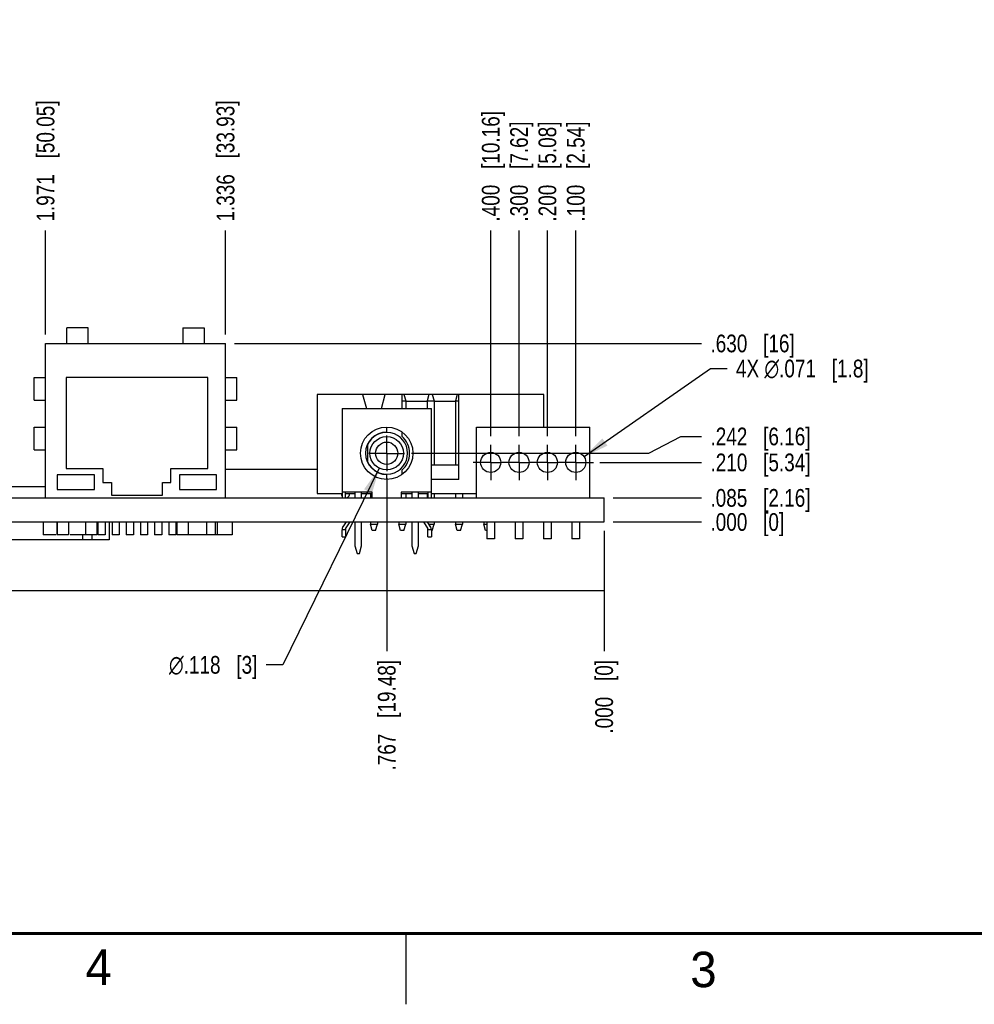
# Model space of a CAD drawing. Header units: inches. Extents: x 0 to 34, y 0 to 22.
# Tile 9 of 20: x 18.5 to 25.3, y 0 to 6.9. Entities that reach past the tile are written whole.
import ezdxf

# ---------------------------------------------------------------- set-up
doc = ezdxf.new("R2010")
doc.units = ezdxf.units.IN
doc.header["$LTSCALE"] = 1.87
doc.header["$MEASUREMENT"] = 0
doc.linetypes.add('CENTER', pattern=[0.6, 0.375, -0.075, 0.075, -0.075])
doc.layers.get('0').update_dxf_attribs({"linetype": 'CONTINUOUS'})
for name, color, linetype in [('02___PRT_ALL_AXES', 7, 'CONTINUOUS'), ('DETAIL', 7, 'CONTINUOUS'), ('DIMENSIONS', 7, 'CONTINUOUS')]:
    doc.layers.add(name, color=color, linetype=linetype)
doc.styles.get("Standard").update_dxf_attribs({"font": 'txt', "width": 0.8})
doc.styles.add('TEXTSTYLE_1', font='gdt', dxfattribs={"width": 0.8})
doc.styles.add('TEXTSTYLE_2', font='txt')
doc.dimstyles.new('DIMSTYLE_2', dxfattribs={"dimtxt": 0.125, "dimasz": 0.18, "dimexe": 0.18, "dimexo": 0.0625, "dimgap": 0.09, "dimtad": 0, "dimtih": 1, "dimtoh": 1, "dimdec": 3, "dimlfac": 0.5, "dimzin": 4, "dimdsep": 46, "dimtxsty": 'STANDARD', "dimblk": '_FILLED', "dimblk1": '_FILLED', "dimblk2": '_FILLED', "dimcen": 0.09, "dimadec": 0, "dimazin": 0, "dimtp": 0.01, "dimtm": 0.01, "dimtfac": 1, "dimtdec": 3, "dimtofl": 0, "dimtmove": 0, "dimatfit": 3, "dimldrblk": '_FILLED', "dimfxl": 1, "dimtolj": 1, "dimtzin": 4, "dimarcsym": 0})
doc.dimstyles.new('DIMSTYLE_3', dxfattribs={"dimtxt": 0.125, "dimasz": 0.18, "dimexe": 0.18, "dimexo": 0.0625, "dimgap": 0.09, "dimtad": 0, "dimtih": 1, "dimtoh": 1, "dimdec": 3, "dimlfac": 0.5, "dimzin": 4, "dimdsep": 46, "dimtxsty": 'STANDARD', "dimblk": '_FILLED', "dimblk1": '_FILLED', "dimblk2": '_FILLED', "dimcen": 0.09, "dimadec": 0, "dimazin": 0, "dimtp": 0.01, "dimtm": 0.01, "dimtfac": 1, "dimtdec": 3, "dimtofl": 0, "dimtmove": 0, "dimatfit": 3, "dimldrblk": '_FILLED', "dimfxl": 1, "dimtolj": 1, "dimtzin": 4, "dimarcsym": 0})

# ---------------------------------------------------------------- blocks, each defined once
blk = doc.blocks.new('*D3')
at = {"layer": 'DIMENSIONS', "color": 2, "linetype": 'CONTINUOUS'}
blk.add_line((19.9763, 4.7269), (19.9763, 5.4619), dxfattribs=at)
at = {"layer": 'DIMENSIONS', "color": 2, "linetype": 'CONTINUOUS', "insert": (19.9138, 5.5244), "char_height": 0.125, "width": 1.325, "attachment_point": 1, "rotation": 90, "line_spacing_factor": 0.9}
blk.add_mtext('1.336{\\Ftxt.shx;\\W1.000000;\\H0.125000; }[33.93]', dxfattribs=at)
blk = doc.blocks.new('_FILLED')
at = {"color": 0, "linetype": 'BYBLOCK'}
blk.add_solid([(0, 0), (-1, 0.174), (-1, -0.174)], dxfattribs=at)
blk = doc.blocks.new('*D4')
at = {"layer": 'DIMENSIONS', "color": 2, "linetype": 'CONTINUOUS'}
blk.add_line((22.6477, 3.3408), (22.6477, 2.4932), dxfattribs=at)
at = {"layer": 'DIMENSIONS', "color": 2, "linetype": 'CONTINUOUS', "insert": (22.5852, 2.4307), "char_height": 0.125, "width": 0.825, "attachment_point": 3, "rotation": 90, "line_spacing_factor": 0.9}
blk.add_mtext('.000{\\Ftxt.shx;\\W1.000000;\\H0.125000; }[0]', dxfattribs=at)
blk = doc.blocks.new('*D5')
at = {"layer": 'DIMENSIONS', "color": 2, "linetype": 'CONTINUOUS'}
blk.add_line((22.4473, 4.0098), (22.4473, 5.4619), dxfattribs=at)
at = {"layer": 'DIMENSIONS', "color": 2, "linetype": 'CONTINUOUS', "insert": (22.3848, 5.5244), "char_height": 0.125, "width": 1.125, "attachment_point": 1, "rotation": 90, "line_spacing_factor": 0.9}
blk.add_mtext('.100{\\Ftxt.shx;\\W1.000000;\\H0.125000; }[2.54]', dxfattribs=at)
blk = doc.blocks.new('*D6')
at = {"layer": 'DIMENSIONS', "color": 2, "linetype": 'CONTINUOUS'}
blk.add_line((22.2473, 4.0098), (22.2473, 5.4619), dxfattribs=at)
at = {"layer": 'DIMENSIONS', "color": 2, "linetype": 'CONTINUOUS', "insert": (22.1848, 5.5244), "char_height": 0.125, "width": 1.125, "attachment_point": 1, "rotation": 90, "line_spacing_factor": 0.9}
blk.add_mtext('.200{\\Ftxt.shx;\\W1.000000;\\H0.125000; }[5.08]', dxfattribs=at)
blk = doc.blocks.new('*D7')
at = {"layer": 'DIMENSIONS', "color": 2, "linetype": 'CONTINUOUS'}
blk.add_line((22.0473, 4.0098), (22.0473, 5.4619), dxfattribs=at)
at = {"layer": 'DIMENSIONS', "color": 2, "linetype": 'CONTINUOUS', "insert": (21.9848, 5.5244), "char_height": 0.125, "width": 1.125, "attachment_point": 1, "rotation": 90, "line_spacing_factor": 0.9}
blk.add_mtext('.300{\\Ftxt.shx;\\W1.000000;\\H0.125000; }[7.62]', dxfattribs=at)
blk = doc.blocks.new('*D8')
at = {"layer": 'DIMENSIONS', "color": 2, "linetype": 'CONTINUOUS'}
blk.add_line((21.8473, 4.0098), (21.8473, 5.4619), dxfattribs=at)
at = {"layer": 'DIMENSIONS', "color": 2, "linetype": 'CONTINUOUS', "insert": (21.7848, 5.5244), "char_height": 0.125, "width": 1.225, "attachment_point": 1, "rotation": 90, "line_spacing_factor": 0.9}
blk.add_mtext('.400{\\Ftxt.shx;\\W1.000000;\\H0.125000; }[10.16]', dxfattribs=at)
blk = doc.blocks.new('*D9')
at = {"layer": 'DIMENSIONS', "color": 2, "linetype": 'CONTINUOUS'}
blk.add_line((21.1135, 3.7134), (21.1135, 2.4932), dxfattribs=at)
at = {"layer": 'DIMENSIONS', "color": 2, "linetype": 'CONTINUOUS', "insert": (21.051, 2.4307), "char_height": 0.125, "width": 1.225, "attachment_point": 3, "rotation": 90, "line_spacing_factor": 0.9}
blk.add_mtext('.767{\\Ftxt.shx;\\W1.000000;\\H0.125000; }[19.48]', dxfattribs=at)
blk = doc.blocks.new('*D10')
at = {"layer": 'DIMENSIONS', "color": 2, "linetype": 'CONTINUOUS'}
blk.add_line((18.7063, 4.7269), (18.7063, 5.4619), dxfattribs=at)
at = {"layer": 'DIMENSIONS', "color": 2, "linetype": 'CONTINUOUS', "insert": (18.6438, 5.5244), "char_height": 0.125, "width": 1.325, "attachment_point": 1, "rotation": 90, "line_spacing_factor": 0.9}
blk.add_mtext('1.971{\\Ftxt.shx;\\W1.000000;\\H0.125000; }[50.05]', dxfattribs=at)
blk = doc.blocks.new('*D11')
at = {"layer": 'DIMENSIONS', "color": 2, "linetype": 'CONTINUOUS'}
blk.add_line((16.5969, 3.7161), (16.5969, 2.4932), dxfattribs=at)
at = {"layer": 'DIMENSIONS', "color": 2, "linetype": 'CONTINUOUS', "insert": (16.5344, 2.4307), "char_height": 0.125, "width": 1.325, "attachment_point": 3, "rotation": 90, "line_spacing_factor": 0.9}
blk.add_mtext('3.025{\\Ftxt.shx;\\W1.000000;\\H0.125000; }[76.84]', dxfattribs=at)
blk = doc.blocks.new('*D12')
at = {"layer": 'DIMENSIONS', "color": 2, "linetype": 'CONTINUOUS'}
blk.add_line((15.5759, 4.4007), (15.5759, 5.4619), dxfattribs=at)
at = {"layer": 'DIMENSIONS', "color": 2, "linetype": 'CONTINUOUS', "insert": (15.5134, 5.5244), "char_height": 0.125, "width": 1.325, "attachment_point": 1, "rotation": 90, "line_spacing_factor": 0.9}
blk.add_mtext('3.536{\\Ftxt.shx;\\W1.000000;\\H0.125000; }[89.81]', dxfattribs=at)
blk = doc.blocks.new('*D13')
at = {"layer": 'DIMENSIONS', "color": 2, "linetype": 'CONTINUOUS'}
blk.add_line((15.1507, 4.4007), (15.1507, 5.4619), dxfattribs=at)
at = {"layer": 'DIMENSIONS', "color": 2, "linetype": 'CONTINUOUS', "insert": (15.0882, 5.5244), "char_height": 0.125, "width": 1.325, "attachment_point": 1, "rotation": 90, "line_spacing_factor": 0.9}
blk.add_mtext('3.748{\\Ftxt.shx;\\W1.000000;\\H0.125000; }[95.21]', dxfattribs=at)
blk = doc.blocks.new('*D14')
at = {"layer": 'DIMENSIONS', "color": 2, "linetype": 'CONTINUOUS'}
blk.add_line((22.7102, 3.5744), (23.3352, 3.5744), dxfattribs=at)
at = {"layer": 'DIMENSIONS', "color": 2, "linetype": 'CONTINUOUS', "insert": (23.3977, 3.6369), "char_height": 0.125, "width": 1.125, "attachment_point": 1, "line_spacing_factor": 0.9}
blk.add_mtext('.085{\\Ftxt.shx;\\W1.000000;\\H0.125000; }[2.16]', dxfattribs=at)
blk = doc.blocks.new('*D15')
at = {"layer": 'DIMENSIONS', "color": 2, "linetype": 'CONTINUOUS'}
blk.add_line((22.7102, 3.4044), (23.3352, 3.4044), dxfattribs=at)
at = {"layer": 'DIMENSIONS', "color": 2, "linetype": 'CONTINUOUS', "insert": (23.3977, 3.4669), "char_height": 0.125, "width": 0.825, "attachment_point": 1, "line_spacing_factor": 0.9}
blk.add_mtext('.000{\\Ftxt.shx;\\W1.000000;\\H0.125000; }[0]', dxfattribs=at)
blk = doc.blocks.new('*D16')
at = {"layer": 'DIMENSIONS', "color": 2, "linetype": 'CONTINUOUS'}
blk.add_line((22.6167, 3.8248), (23.3352, 3.8248), dxfattribs=at)
at = {"layer": 'DIMENSIONS', "color": 2, "linetype": 'CONTINUOUS', "insert": (23.3977, 3.8873), "char_height": 0.125, "width": 1.125, "attachment_point": 1, "line_spacing_factor": 0.9}
blk.add_mtext('.210{\\Ftxt.shx;\\W1.000000;\\H0.125000; }[5.34]', dxfattribs=at)
blk = doc.blocks.new('*D17')
at = {"layer": 'DIMENSIONS', "color": 2, "linetype": 'CONTINUOUS'}
blk.add_line((20.0388, 4.6644), (23.3352, 4.6644), dxfattribs=at)
at = {"layer": 'DIMENSIONS', "color": 2, "linetype": 'CONTINUOUS', "insert": (23.3977, 4.7269), "char_height": 0.125, "width": 0.925, "attachment_point": 1, "line_spacing_factor": 0.9}
blk.add_mtext('.630{\\Ftxt.shx;\\W1.000000;\\H0.125000; }[16]', dxfattribs=at)
blk = doc.blocks.new('*D18')
at = {"layer": 'DIMENSIONS', "color": 2, "linetype": 'CONTINUOUS'}
for p, q in [((22.9623, 3.8894), (23.1887, 4.008)), ((23.1887, 4.008), (23.3352, 4.008)), ((21.288, 3.8894), (22.3605, 3.8894)), ((22.3605, 3.8894), (22.6402, 3.8894)), ((22.6402, 3.8894), (22.9623, 3.8894))]:
    blk.add_line(p, q, dxfattribs=at)
at = {"layer": 'DIMENSIONS', "color": 2, "linetype": 'CONTINUOUS', "insert": (23.3977, 4.0705), "char_height": 0.125, "width": 1.125, "attachment_point": 1, "line_spacing_factor": 0.9}
blk.add_mtext('.242{\\Ftxt.shx;\\W1.000000;\\H0.125000; }[6.16]', dxfattribs=at)
blk = doc.blocks.new('*D21')
at = {"layer": 'DIMENSIONS', "color": 2, "linetype": 'CONTINUOUS'}
for p, q in [((21.0615, 3.7834), (20.3813, 2.396)), ((20.3813, 2.396), (20.2638, 2.396))]:
    blk.add_line(p, q, dxfattribs=at)
at = {"layer": 'DIMENSIONS', "color": 2, "linetype": 'CONTINUOUS', "xscale": 0.18, "yscale": 0.18, "zscale": 0.18, "rotation": 63.881772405}
blk.add_blockref('_FILLED', (21.0615, 3.7834), dxfattribs=at)
at = {"layer": 'DIMENSIONS', "color": 2, "linetype": 'CONTINUOUS', "insert": (20.2013, 2.4585), "char_height": 0.125, "width": 0.991667, "attachment_point": 3, "line_spacing_factor": 0.9, "style": 'TEXTSTYLE_1'}
blk.add_mtext('{\\Fgdt;n}\\Ftxt;.118{\\Ftxt.shx;\\W1.000000;\\H0.125000; }[3]', dxfattribs=at)
blk = doc.blocks.new('*D37')
at = {"layer": 'DIMENSIONS', "color": 2, "linetype": 'CONTINUOUS'}
for p, q in [((22.5056, 3.8654), (23.3977, 4.4875)), ((23.3977, 4.4875), (23.5152, 4.4875))]:
    blk.add_line(p, q, dxfattribs=at)
at = {"layer": 'DIMENSIONS', "color": 2, "linetype": 'CONTINUOUS', "xscale": 0.18, "yscale": 0.18, "zscale": 0.18, "rotation": 214.8887663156}
blk.add_blockref('_FILLED', (22.5056, 3.8654), dxfattribs=at)
at = {"layer": 'DIMENSIONS', "color": 2, "linetype": 'CONTINUOUS', "insert": (23.5777, 4.55), "char_height": 0.125, "width": 1.491667, "attachment_point": 1, "line_spacing_factor": 0.9}
blk.add_mtext('4X \\Fgdt;{\\Fgdt;n}\\Ftxt;.071{\\Ftxt.shx;\\W1.000000;\\H0.125000; }[1.8]', dxfattribs=at)
blk = doc.blocks.new('*D44')
at = {"layer": 'DIMENSIONS', "color": 2, "linetype": 'CONTINUOUS'}
blk.add_line((14.5005, 3.8338), (14.5005, 5.4619), dxfattribs=at)
at = {"layer": 'DIMENSIONS', "color": 2, "linetype": 'CONTINUOUS', "insert": (14.438, 5.5244), "char_height": 0.125, "width": 1.425, "attachment_point": 1, "rotation": 90, "line_spacing_factor": 0.9}
blk.add_mtext('4.074{\\Ftxt.shx;\\W1.000000;\\H0.125000; }[103.47]', dxfattribs=at)
blk = doc.blocks.new('*D45')
at = {"layer": 'DIMENSIONS', "color": 2, "linetype": 'CONTINUOUS'}
blk.add_line((12.6108, 3.8338), (12.6108, 5.4619), dxfattribs=at)
at = {"layer": 'DIMENSIONS', "color": 2, "linetype": 'CONTINUOUS', "insert": (12.5483, 5.5244), "char_height": 0.125, "width": 1.425, "attachment_point": 1, "rotation": 90, "line_spacing_factor": 0.9}
blk.add_mtext('5.018{\\Ftxt.shx;\\W1.000000;\\H0.125000; }[127.47]', dxfattribs=at)
blk = doc.blocks.new('*D48')
at = {"layer": 'DIMENSIONS', "color": 2, "linetype": 'CONTINUOUS'}
blk.add_line((18.1191, 4.1291), (18.1191, 5.4619), dxfattribs=at)
at = {"layer": 'DIMENSIONS', "color": 2, "linetype": 'CONTINUOUS', "insert": (18.0566, 5.5244), "char_height": 0.125, "width": 1.325, "attachment_point": 1, "rotation": 90, "line_spacing_factor": 0.9}
blk.add_mtext('2.264{\\Ftxt.shx;\\W1.000000;\\H0.125000; }[57.51]', dxfattribs=at)
blk = doc.blocks.new('*D49')
at = {"layer": 'DIMENSIONS', "color": 2, "linetype": 'CONTINUOUS'}
blk.add_line((17.1348, 4.1251), (17.1348, 5.4619), dxfattribs=at)
at = {"layer": 'DIMENSIONS', "color": 2, "linetype": 'CONTINUOUS', "insert": (17.0723, 5.5244), "char_height": 0.125, "width": 1.325, "attachment_point": 1, "rotation": 90, "line_spacing_factor": 0.9}
blk.add_mtext('2.756{\\Ftxt.shx;\\W1.000000;\\H0.125000; }[70.01]', dxfattribs=at)

msp = doc.modelspace()

# ---------------------------------------------------------------- linework, layer by layer
at = {"color": 7, "linetype": 'CONTINUOUS'}
for p, q in [((19.0063, 4.7744), (18.8563, 4.7744)), ((18.8563, 4.6644), (18.8563, 4.7744)), ((19.0063, 4.6644), (19.0063, 4.7744)), ((19.6763, 4.7744), (19.8263, 4.7744)), ((19.6763, 4.7744), (19.6763, 4.6644)), ((19.8263, 4.7744), (19.8263, 4.6644)), ((18.7063, 4.6644), (19.9763, 4.6644)), ((18.7063, 3.5744), (18.7063, 4.6644)), ((19.9763, 3.5744), (19.9763, 4.6644)), ((18.6263, 4.4244), (18.7063, 4.4244)), ((18.6263, 4.2644), (18.6263, 4.4244)), ((19.8513, 4.4244), (18.8513, 4.4244)), ((18.8513, 4.4244), (18.8513, 3.7824)), ((19.8513, 3.7824), (19.8513, 4.4244)), ((19.9763, 4.4244), (20.0563, 4.4244)), ((20.0563, 4.2644), (20.0563, 4.4244)), ((18.6263, 4.2644), (18.7063, 4.2644)), ((19.9763, 4.2644), (20.0563, 4.2644)), ((22.2233, 4.3044), (20.6233, 4.3044)), ((20.6233, 4.3044), (20.6233, 3.6044)), ((20.9433, 4.3044), (20.97, 4.2044)), ((21.0766, 4.2044), (21.1033, 4.3044)), ((21.2233, 4.2044), (21.2233, 4.3044)), ((21.2233, 4.2594), (21.2483, 4.2594)), ((21.2353, 4.3044), (21.2483, 4.2594)), ((21.2483, 4.2594), (21.2483, 4.2044)), ((21.3983, 4.2544), (21.2483, 4.2544)), ((21.4113, 4.3044), (21.3983, 4.2594)), ((21.3983, 4.2594), (21.4483, 4.2594)), ((21.3983, 4.2594), (21.3983, 4.2044)), ((21.4353, 4.3044), (21.4483, 4.2594)), ((21.4483, 4.2594), (21.4483, 3.8044)), ((21.5983, 4.2544), (21.4483, 4.2544)), ((21.6113, 4.3044), (21.5983, 4.2594)), ((21.5983, 4.2594), (21.6233, 4.2594)), ((21.5983, 4.2594), (21.5983, 3.8044)), ((21.6233, 3.7044), (21.6233, 4.3044)), ((22.2233, 4.0744), (22.2233, 4.3044)), ((20.7985, 4.2044), (21.4285, 4.2044)), ((20.7985, 4.2044), (20.7985, 3.5744)), ((21.4285, 3.5744), (21.4285, 4.2044)), ((18.6263, 4.0744), (18.7063, 4.0744)), ((18.6263, 3.9144), (18.6263, 4.0744)), ((19.9763, 4.0744), (20.0563, 4.0744)), ((20.0563, 3.9144), (20.0563, 4.0744)), ((21.1135, 4.039), (21.1135, 4.0744)), ((21.2211, 4.0397), (21.2211, 4.0098)), ((21.7473, 4.0744), (22.5473, 4.0744)), ((21.7473, 3.5744), (21.7473, 4.0744)), ((22.5473, 3.5744), (22.5473, 4.0744)), ((18.6263, 3.9144), (18.7063, 3.9144)), ((19.9763, 3.9144), (20.0563, 3.9144)), ((20.9777, 3.9473), (20.9777, 3.8315)), ((18.8513, 3.7824), (19.1113, 3.7824)), ((19.1113, 3.7824), (19.1113, 3.6824)), ((19.5913, 3.7824), (19.8513, 3.7824)), ((19.5913, 3.6824), (19.5913, 3.7824)), ((20.6233, 3.7744), (19.9763, 3.7744)), ((21.2211, 3.769), (21.2211, 3.7391)), ((21.6233, 3.8044), (21.4285, 3.8044)), ((19.0513, 3.7364), (18.7893, 3.7364)), ((18.7893, 3.7364), (18.7893, 3.6344)), ((19.0513, 3.6344), (19.0513, 3.7364)), ((19.9133, 3.7364), (19.6513, 3.7364)), ((19.6513, 3.7364), (19.6513, 3.6344)), ((19.9133, 3.6344), (19.9133, 3.7364)), ((21.1135, 3.7044), (21.1135, 3.7398)), ((21.6233, 3.7044), (21.4285, 3.7044)), ((18.7063, 3.6524), (18.3773, 3.6524)), ((18.7893, 3.6344), (19.0513, 3.6344)), ((19.1113, 3.6824), (19.1713, 3.6824)), ((19.1713, 3.6824), (19.1713, 3.5944)), ((19.5313, 3.6824), (19.5913, 3.6824)), ((19.5313, 3.5944), (19.5313, 3.6824)), ((19.6513, 3.6344), (19.9133, 3.6344)), ((21.0111, 3.6138), (20.7985, 3.6138)), ((20.8222, 3.5744), (20.8222, 3.6138)), ((20.8891, 3.6138), (20.8891, 3.5744)), ((20.9363, 3.5744), (20.9363, 3.6138)), ((21.0111, 3.5744), (21.0111, 3.6138)), ((21.4285, 3.6138), (21.2159, 3.6138)), ((21.2159, 3.6138), (21.2159, 3.5744)), ((21.2907, 3.6138), (21.2907, 3.5744)), ((21.3379, 3.5744), (21.3379, 3.6138)), ((21.4048, 3.6138), (21.4048, 3.5744)), ((10.5477, 3.5744), (22.6477, 3.5744)), ((19.1713, 3.5944), (19.5313, 3.5944)), ((20.6233, 3.6044), (20.7985, 3.6044)), ((20.8222, 3.6044), (20.8891, 3.6044)), ((20.9363, 3.6044), (21.0111, 3.6044)), ((20.9983, 3.6044), (20.9983, 3.5744)), ((21.2159, 3.6044), (21.2907, 3.6044)), ((21.2483, 3.6044), (21.2483, 3.5744)), ((21.3379, 3.6044), (21.4048, 3.6044)), ((21.3983, 3.6044), (21.3983, 3.5744)), ((21.4285, 3.6044), (21.7473, 3.6044)), ((21.4483, 3.6044), (21.4483, 3.5744)), ((21.5983, 3.6044), (21.5983, 3.5744)), ((21.6483, 3.6044), (21.6483, 3.5744)), ((22.6477, 3.4044), (22.6477, 3.5744)), ((10.5477, 3.4044), (22.6477, 3.4044)), ((18.6893, 3.4044), (18.6893, 3.3144)), ((18.7853, 3.4044), (18.7853, 3.3144)), ((18.7893, 3.4044), (18.7893, 3.3144)), ((18.8693, 3.4044), (18.8693, 3.3144)), ((18.9893, 3.4044), (18.9893, 3.3144)), ((19.0693, 3.4044), (19.0693, 3.3144)), ((19.0763, 3.4044), (19.0763, 3.3144)), ((19.1263, 3.4044), (19.1263, 3.3144)), ((19.1563, 3.4044), (19.1563, 3.2784)), ((19.1763, 3.4044), (19.1763, 3.3144)), ((19.2263, 3.4044), (19.2263, 3.3144)), ((19.2763, 3.4044), (19.2763, 3.3144)), ((19.3263, 3.4044), (19.3263, 3.3144)), ((19.3763, 3.4044), (19.3763, 3.3144)), ((19.4263, 3.4044), (19.4263, 3.3144)), ((19.4763, 3.4044), (19.4763, 3.3144)), ((19.5263, 3.4044), (19.5263, 3.3144)), ((19.5763, 3.4044), (19.5763, 3.3144)), ((19.6263, 3.4044), (19.6263, 3.3144)), ((19.6333, 3.4044), (19.6333, 3.3144)), ((19.7133, 3.4044), (19.7133, 3.3144)), ((19.8433, 3.4044), (19.8433, 3.3144)), ((19.9033, 3.4044), (19.9033, 3.3144)), ((19.9173, 3.4044), (19.9173, 3.3144)), ((20.0233, 3.4044), (20.0233, 3.3144)), ((20.8222, 3.3498), (20.7985, 3.3498)), ((20.7985, 3.2989), (20.7985, 3.3498)), ((20.8265, 3.4044), (20.8049, 3.3712)), ((20.8222, 3.3521), (20.8222, 3.2989)), ((20.8234, 3.3564), (20.8547, 3.4044)), ((20.8891, 3.4044), (20.8891, 3.2359)), ((20.9363, 3.2359), (20.9363, 3.4044)), ((20.9983, 3.4044), (20.9983, 3.3894)), ((20.9983, 3.3894), (21.0483, 3.3894)), ((21.0113, 3.3444), (20.9983, 3.3894)), ((21.0353, 3.3444), (21.0113, 3.3444)), ((21.0353, 3.3444), (21.0483, 3.3894)), ((21.0483, 3.4044), (21.0483, 3.3894)), ((21.1983, 3.4044), (21.1983, 3.3894)), ((21.1983, 3.3894), (21.2483, 3.3894)), ((21.2113, 3.3444), (21.1983, 3.3894)), ((21.2353, 3.3444), (21.2113, 3.3444)), ((21.2353, 3.3444), (21.2483, 3.3894)), ((21.2483, 3.4044), (21.2483, 3.3894)), ((21.2907, 3.4044), (21.2907, 3.2359)), ((21.3379, 3.2359), (21.3379, 3.4044)), ((21.3723, 3.4044), (21.4036, 3.3564)), ((21.4221, 3.3712), (21.4005, 3.4044)), ((21.4048, 3.2989), (21.4048, 3.3521)), ((21.4285, 3.3498), (21.4048, 3.3498)), ((21.4102, 3.3894), (21.4483, 3.3894)), ((21.4285, 3.3498), (21.4285, 3.2989)), ((21.4353, 3.3444), (21.4285, 3.3444)), ((21.4353, 3.3444), (21.4483, 3.3894)), ((21.4483, 3.4044), (21.4483, 3.3894)), ((21.5983, 3.4044), (21.5983, 3.3894)), ((21.5983, 3.3894), (21.6483, 3.3894)), ((21.6113, 3.3444), (21.5983, 3.3894)), ((21.6353, 3.3444), (21.6113, 3.3444)), ((21.6353, 3.3444), (21.6483, 3.3894)), ((21.6483, 3.4044), (21.6483, 3.3894)), ((21.7983, 3.4044), (21.7983, 3.3894)), ((21.7983, 3.3894), (21.8203, 3.3894)), ((21.8113, 3.3444), (21.7983, 3.3894)), ((21.8203, 3.3444), (21.8113, 3.3444)), ((21.8203, 3.4044), (21.8203, 3.2847)), ((21.8743, 3.4044), (21.8743, 3.2847)), ((22.0203, 3.4044), (22.0203, 3.2847)), ((22.0743, 3.4044), (22.0743, 3.2847)), ((22.2203, 3.4044), (22.2203, 3.2847)), ((22.2743, 3.4044), (22.2743, 3.2847)), ((22.4203, 3.4044), (22.4203, 3.2847)), ((22.4743, 3.4044), (22.4743, 3.2847)), ((19.1563, 3.2784), (18.1986, 3.2784)), ((18.7781, 3.3144), (18.6893, 3.3144)), ((18.8693, 3.3144), (18.7853, 3.3144)), ((19.0693, 3.3144), (18.8812, 3.3144)), ((18.9683, 3.3144), (18.9683, 3.2784)), ((19.0333, 3.3144), (19.0333, 3.2784)), ((19.1263, 3.3144), (19.0763, 3.3144)), ((19.2263, 3.3144), (19.1763, 3.3144)), ((19.3263, 3.3144), (19.2763, 3.3144)), ((19.4263, 3.3144), (19.3763, 3.3144)), ((19.5263, 3.3144), (19.4763, 3.3144)), ((19.6263, 3.3144), (19.5763, 3.3144)), ((20.0233, 3.3144), (19.6333, 3.3144)), ((20.7985, 3.2989), (20.8222, 3.2989)), ((21.4048, 3.2989), (21.4285, 3.2989)), ((21.8743, 3.2847), (21.8203, 3.2847)), ((22.0743, 3.2847), (22.0203, 3.2847)), ((22.2743, 3.2847), (22.2203, 3.2847)), ((22.4743, 3.2847), (22.4203, 3.2847)), ((20.8891, 3.2359), (20.9048, 3.1807)), ((20.9206, 3.1807), (20.9363, 3.2359)), ((21.2907, 3.2359), (21.3064, 3.1807)), ((21.3222, 3.1807), (21.3379, 3.2359)), ((20.9048, 3.1807), (20.9206, 3.1807)), ((21.3064, 3.1807), (21.3222, 3.1807))]:
    msp.add_line(p, q, dxfattribs=at)
at = {"color": 2, "linetype": 'CONTINUOUS'}
msp.add_line((21.25, 0), (21.25, 0.5), dxfattribs=at)
at = {"color": 7, "linetype": 'CONTINUOUS', "const_width": 0.02}
msp.add_lwpolyline([(0.5, 0.5), (33.5, 0.5)], dxfattribs=at)
at = {"color": 7, "linetype": 'CONTINUOUS'}
for centre, radius in [((21.1135, 3.8894), 0.185), ((21.1135, 3.8894), 0.1181), ((21.1135, 3.8894), 0.0787), ((21.8473, 3.8248), 0.071), ((22.0473, 3.8248), 0.071), ((22.2473, 3.8248), 0.071), ((22.4473, 3.8248), 0.071)]:
    msp.add_circle(centre, radius, dxfattribs=at)
for centre, radius, start, end in [((21.1135, 3.8894), 0.1496, 90, 270), ((21.1135, 3.8894), 0.1476, 203.07392, 156.92608), ((21.1135, 3.8894), 0.1614, 311.78627, 48.21373), ((20.8233, 3.6044), 0.03, 180, 212.60659), ((20.8233, 3.6044), 0.03, 292.5, 360), ((20.8379, 3.3498), 0.0394, 146.97333, 180), ((20.83, 3.3521), 0.00787, 146.97333, 180.00006), ((21.397, 3.3521), 0.00787, 0, 33.02667), ((21.3891, 3.3498), 0.0394, 0, 33.02667)]:
    msp.add_arc(centre, radius, start, end, dxfattribs=at)
at = {"layer": '02___PRT_ALL_AXES', "color": 7, "linetype": 'CENTER'}
for p, q in [((21.1137, 3.8884), (21.1137, 4.0136)), ((21.8477, 3.8244), (21.8477, 3.9496)), ((22.0477, 3.8244), (22.0477, 3.9496)), ((22.2477, 3.8244), (22.2477, 3.9496)), ((22.4477, 3.8244), (22.4477, 3.9496)), ((21.1137, 3.8884), (20.9885, 3.8884)), ((21.1137, 3.8884), (21.2389, 3.8884)), ((21.1137, 3.8884), (21.1137, 3.7632)), ((21.8477, 3.8244), (21.7225, 3.8244)), ((21.8477, 3.8244), (21.9225, 3.8244)), ((21.8477, 3.8244), (21.8477, 3.6992)), ((22.0477, 3.8244), (21.9225, 3.8244)), ((22.0477, 3.8244), (22.1225, 3.8244)), ((22.0477, 3.8244), (22.0477, 3.6992)), ((22.2477, 3.8244), (22.1225, 3.8244)), ((22.2477, 3.8244), (22.3225, 3.8244)), ((22.2477, 3.8244), (22.2477, 3.6992)), ((22.4477, 3.8244), (22.3225, 3.8244)), ((22.4477, 3.8244), (22.5729, 3.8244)), ((22.4477, 3.8244), (22.4477, 3.6992))]:
    msp.add_line(p, q, dxfattribs=at)
at = {"layer": 'DETAIL', "color": 8}
msp.add_line((10.5477, 2.9204), (22.6477, 2.9204), dxfattribs=at)

# ---------------------------------------------------------------- texts
at = {"color": 2, "linetype": 'CONTINUOUS', "char_height": 0.25, "width": 0.25, "attachment_point": 1, "line_spacing_factor": 0.9, "style": 'TEXTSTYLE_2'}
for s, insert in [('4', (18.9884, 0.3869)), ('3', (23.2555, 0.371))]:
    msp.add_mtext(s, dxfattribs=dict(at, insert=insert))

# ---------------------------------------------------------------- dimensions: what is measured, and where the dimension line sits
at = {"layer": 'DIMENSIONS', "color": 2, "linetype": 'CONTINUOUS'}
for feature_location, offset, dtype, origin, picture, middle in [((12.6108, 3.8338), (0, 1.6281), 1, (22.6477, 3.7713), '*D45', (12.6108, 6.2369)), ((14.5005, 3.8338), (0, 1.6281), 1, (22.6477, 3.7713), '*D44', (14.5005, 6.2369)), ((15.15074, 4.40072), (0, 1.06122), 1, (22.64765, 4.33822), '*D13', (15.15074, 6.18694)), ((15.5759, 4.4007), (0, 1.0612), 1, (22.6477, 4.3382), '*D12', (15.5759, 6.1869)), ((17.1348, 4.1251), (0, 1.3368), 1, (22.6477, 4.0626), '*D49', (17.1348, 6.1869)), ((18.1191, 4.1291), (0, 1.3329), 1, (22.6477, 4.0666), '*D48', (18.1191, 6.1869)), ((18.7063, 4.7269), (0, 0.735), 1, (22.6477, 4.6644), '*D10', (18.7063, 6.1869)), ((19.9763, 4.7269), (0, 0.735), 1, (22.6477, 3.5744), '*D3', (19.9763, 6.1869)), ((21.8473, 4.0098), (0, 1.4522), 1, (22.6477, 3.8248), '*D8', (21.8473, 6.1369)), ((22.0473, 4.0098), (0, 1.4522), 1, (22.6477, 3.8248), '*D7', (22.0473, 6.0869)), ((22.2473, 4.0098), (0, 1.4522), 1, (22.6477, 3.8248), '*D6', (22.2473, 6.0869)), ((22.4473, 4.0098), (0, 1.4522), 1, (22.6477, 3.8248), '*D5', (22.4473, 6.0869)), ((20.0388, 4.6644), (3.2963, 0), 0, (19.9763, 3.4044), '*D17', (23.8602, 4.6644)), ((21.28805, 3.8894), (2.0471, 0.11856), 0, (21.1135, 3.40444), '*D18', (23.96015, 4.00797)), ((16.5969, 3.7161), (0, -1.2229), 1, (22.6477, 3.9024), '*D11', (16.7314, 1.5)), ((22.6167, 3.8248), (0.7184, 0), 0, (22.4473, 3.4044), '*D16', (23.9602, 3.8248)), ((21.1135, 3.7134), (0, -1.2201), 1, (22.6477, 3.8894), '*D9', (21.2479, 1.5947)), ((22.7102, 3.5744), (0.625, 0), 0, (22.6477, 3.4044), '*D14', (23.9602, 3.5744)), ((22.6476507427, 3.3407553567), (0, -0.8475129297), 1, (22.6476507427, 3.5744432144), '*D4', (22.7596691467, 1.7947432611)), ((22.7101507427, 3.4044432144), (0.625, 0), 0, (22.6476507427, 3.4044432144), '*D15', (23.8101507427, 3.4044432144))]:
    dim = msp.add_ordinate_dim(feature_location=feature_location, offset=offset, dtype=dtype, origin=origin, dimstyle='DIMSTYLE_2', dxfattribs=at)
    dim.commit()
    dim.dimension.update_dxf_attribs({"geometry": picture, "text_midpoint": middle})
dim = msp.add_diameter_dim_2p(p1=(22.5056, 3.8654), p2=(22.3891, 3.7842), text='4X <>', dimstyle='DIMSTYLE_3', dxfattribs=at)
dim.commit()
dim.dimension.update_dxf_attribs({"geometry": '*D37', "text_midpoint": (24.3235, 4.4875), "dimtype": 163})
dim = msp.add_diameter_dim_2p(p1=(21.0615, 3.7834), p2=(21.1655, 3.9955), dimstyle='DIMSTYLE_3', dxfattribs=at)
dim.commit()
dim.dimension.update_dxf_attribs({"geometry": '*D21', "text_midpoint": (19.5388, 2.396), "dimtype": 163})

doc.saveas('drawing.dxf')
